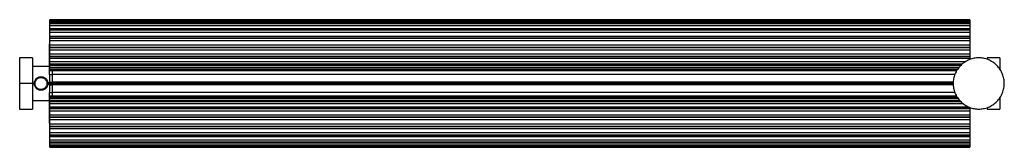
# Model space of a CAD drawing. Header units: millimetres. Extents: x 85 to 1241, y 6077 to 6227.
import ezdxf

# ---------------------------------------------------------------- set-up
doc = ezdxf.new("R2010")
doc.units = ezdxf.units.MM

msp = doc.modelspace()

# ---------------------------------------------------------------- linework, layer by layer
at = {"color": 7, "linetype": 'Continuous', "lineweight": 25}
for p, q in [((1200, 6226.5), (120, 6226.5)), ((120, 6166.6), (120, 6226.5)), ((120, 6226.5), (1200, 6226.5)), ((1200, 6226.5), (120, 6226.5)), ((1200, 6226.2), (120, 6226.2)), ((120, 6226.1), (1200, 6226.1)), ((1200, 6226.1), (120, 6226.1)), ((1200, 6224.3), (120, 6224.3)), ((1200, 6222.7), (120, 6222.7)), ((120, 6222.1), (1200, 6222.1)), ((1200, 6222.1), (120, 6222.1)), ((1200, 6219.5), (120, 6219.5)), ((1200, 6226.5), (1200, 6179.9)), ((120, 6216.3), (1200, 6216.3)), ((120, 6214.7), (1200, 6214.7)), ((1200, 6214.7), (120, 6214.7)), ((1200, 6211.6), (120, 6211.6)), ((120, 6198.2), (119.5, 6198.2)), ((120, 6207.3), (1200, 6207.3)), ((1200, 6204.9), (120, 6204.9)), ((120, 6204.8), (1200, 6204.8)), ((1200, 6201.6), (120, 6201.6)), ((120, 6196.9), (1200, 6196.9)), ((1200.5, 6198.2), (1200, 6198.2)), ((1200, 6193.9), (120, 6193.9)), ((120, 6193.8), (1200, 6193.8)), ((1200, 6191), (120, 6191)), ((120, 6186.5), (1200, 6186.5)), ((99.5, 6181.7), (84.5, 6181.7)), ((119.5, 6181.3), (120, 6181.3)), ((119.5, 6162.3), (119.5, 6181.3)), ((1200, 6183.3), (120, 6183.3)), ((120, 6183.2), (1200, 6183.2)), ((1200, 6181.2), (120, 6181.2)), ((120, 6177.4), (1195.1, 6177.4)), ((1191.2, 6174.5), (120, 6174.5)), ((120, 6174.4), (1191.1, 6174.4)), ((120, 6173.4), (1189.8, 6173.4)), ((1200.5, 6181.3), (1200, 6181.3)), ((1200.5, 6180), (1200.5, 6181.3)), ((1235.5, 6181.7), (1220.5, 6181.7)), ((119.5, 6171.8), (99.5, 6171.8)), ((119.5, 6172.7), (120, 6172.7)), ((119.5, 6172), (120, 6172)), ((119.5, 6170.6), (120, 6170.6)), ((119.5, 6162.3), (122.5, 6162.3)), ((120, 6170.9), (1187.6, 6170.9)), ((1185.8, 6168.6), (120, 6168.6)), ((120, 6168.6), (1185.8, 6168.6)), ((120, 6168.4), (1185.6, 6168.4)), ((120, 6167.9), (1185.3, 6167.9)), ((1184.6, 6166.6), (120, 6166.6)), ((122.5, 6166.6), (122.5, 6162.3)), ((122.5, 6166.6), (122.5, 6162.3)), ((1182.5, 6162.3), (122.5, 6162.3)), ((99.5, 6151.7), (84.5, 6151.7)), ((99.5, 6151.8), (101.7, 6151.8)), ((117.7, 6151.8), (119.5, 6151.8)), ((119.5, 6153.2), (122.5, 6153.2)), ((119.5, 6150.2), (119.5, 6153.2)), ((119.5, 6150.6), (119.5, 6152.9)), ((119.5, 6152.2), (122.5, 6152.2)), ((119.5, 6151.2), (122.5, 6151.2)), ((119.5, 6150.2), (122.5, 6150.2)), ((1180.7, 6153.2), (122.5, 6153.2)), ((122.5, 6153.2), (122.5, 6150.2)), ((122.5, 6153.2), (122.5, 6150.2)), ((1180.6, 6152.2), (122.5, 6152.2)), ((1180.6, 6151.2), (122.5, 6151.2)), ((1180.7, 6150.2), (122.5, 6150.2)), ((119.5, 6141.1), (122.5, 6141.1)), ((119.5, 6122.2), (119.5, 6141.1)), ((122.5, 6141.1), (122.5, 6136.8)), ((122.5, 6141.1), (122.5, 6136.8)), ((1182.6, 6141.1), (122.5, 6141.1)), ((99.5, 6131.8), (119.5, 6131.8)), ((119.5, 6132.9), (120, 6132.9)), ((119.5, 6131.5), (120, 6131.5)), ((119.5, 6130.8), (120, 6130.8)), ((1184.7, 6136.8), (120, 6136.8)), ((120, 6077), (120, 6136.8)), ((1185.2, 6135.9), (120, 6135.9)), ((120, 6135.7), (1185.3, 6135.7)), ((1185.3, 6135.7), (120, 6135.7)), ((1186.8, 6133.7), (120, 6133.7)), ((1188.5, 6131.6), (120, 6131.6)), ((120, 6130.8), (1189.2, 6130.8)), ((1189.2, 6130.8), (120, 6130.8)), ((1192.5, 6128), (120, 6128)), ((122.5, 6136.9), (122.5, 6136.9)), ((84.5, 6121.7), (99.5, 6121.7)), ((119.5, 6122.2), (120, 6122.2)), ((120, 6124.5), (1198.4, 6124.5)), ((1200, 6122.7), (120, 6122.7)), ((120, 6122.6), (1200, 6122.6)), ((1200, 6119.5), (120, 6119.5)), ((1200, 6123.8), (1200, 6077)), ((1200.5, 6122.2), (1200, 6122.2)), ((1200.5, 6122.2), (1200.5, 6123.6)), ((1220.5, 6121.7), (1235.5, 6121.7)), ((119.5, 6105.3), (120, 6105.3)), ((120, 6115), (1200, 6115)), ((1200, 6112.4), (120, 6112.4)), ((120, 6112.3), (1200, 6112.3)), ((1200, 6109.2), (120, 6109.2)), ((120, 6104.5), (1200, 6104.5)), ((1200, 6105.3), (1200.5, 6105.3)), ((1200, 6101.4), (120, 6101.4)), ((120, 6101.3), (1200, 6101.3)), ((1200, 6098.7), (120, 6098.7)), ((120, 6094.3), (1200, 6094.3)), ((1200, 6091.1), (120, 6091.1)), ((120, 6091), (1200, 6091)), ((1200, 6089.2), (120, 6089.2)), ((120, 6085.7), (1200, 6085.7)), ((1200, 6082.9), (120, 6082.9)), ((120, 6082.9), (1200, 6082.9)), ((120, 6082.1), (1200, 6082.1)), ((120, 6080), (1200, 6080)), ((1200, 6078), (120, 6078)), ((120, 6078), (1200, 6078)), ((120, 6077.8), (1200, 6077.8)), ((120, 6077), (1200, 6077))]:
    msp.add_line(p, q, dxfattribs=at)
for points, knots in [([(119.5, 6181.3), (119.5, 6181.9), (119.5, 6183.3), (119.5, 6185.7), (119.5, 6188.3), (119.5, 6191), (119.5, 6193.3), (119.5, 6195.3), (119.5, 6196.8), (119.5, 6197.8), (119.5, 6198.3), (119.5, 6198.2), (119.5, 6198.2)], [0, 0, 0, 0, 0.103935, 0.214875, 0.329681, 0.444487, 0.555427, 0.659362, 0.763296, 0.874236, 0.989042, 1, 1, 1, 1]), ([(1200.5, 6181.3), (1200.5, 6181.9), (1200.5, 6183.3), (1200.5, 6185.7), (1200.5, 6188.3), (1200.5, 6191), (1200.5, 6193.3), (1200.5, 6195.3), (1200.5, 6196.8), (1200.5, 6197.8), (1200.5, 6198.3), (1200.5, 6198.2), (1200.5, 6198.2)], [0, 0, 0, 0, 0.103935, 0.214875, 0.329681, 0.444487, 0.555427, 0.659362, 0.763296, 0.874236, 0.989042, 1, 1, 1, 1]), ([(84.5, 6181.7), (84.5, 6181.7), (84.5, 6181.9), (84.5, 6181.3), (84.5, 6179.8), (84.5, 6177), (84.5, 6173.1), (84.5, 6168.3), (84.5, 6162.9), (84.5, 6157.3), (84.5, 6153.6), (84.5, 6151.7)], [0, 0, 0, 0, 0.000061, 0.11657, 0.240057, 0.368679, 0.50003, 0.631382, 0.760003, 0.883491, 1, 1, 1, 1]), ([(99.5, 6181.7), (99.5, 6181.7), (99.5, 6181.6), (99.5, 6180.9), (99.5, 6180.4), (99.5, 6178.9), (99.5, 6178), (99.5, 6175.7), (99.5, 6174.4), (99.5, 6171.5), (99.5, 6169.9), (99.5, 6166.4), (99.5, 6164.6), (99.5, 6160.9), (99.5, 6159.1), (99.5, 6155.3), (99.5, 6153.5), (99.5, 6151.7)], [0, 0, 0, 0, 0.125, 0.125, 0.25, 0.25, 0.375, 0.375, 0.5, 0.5, 0.625, 0.625, 0.75, 0.75, 0.875, 0.875, 1, 1, 1, 1]), ([(1240.6, 6151.8), (1240.6, 6153.6), (1240.4, 6155.4), (1239.7, 6159.1), (1239.2, 6161), (1237.7, 6164.7), (1236.8, 6166.5), (1234.6, 6169.9), (1233.2, 6171.5), (1230.3, 6174.5), (1228.7, 6175.8), (1225.3, 6178), (1223.5, 6179), (1219.8, 6180.4), (1217.9, 6180.9), (1214.2, 6181.6), (1212.3, 6181.8), (1208.8, 6181.8), (1207, 6181.6), (1203.3, 6180.9), (1201.4, 6180.4), (1197.7, 6179), (1195.9, 6178), (1192.4, 6175.8), (1190.8, 6174.5), (1187.9, 6171.5), (1186.6, 6169.9), (1184.3, 6166.5), (1183.4, 6164.7), (1181.9, 6161), (1181.4, 6159.1), (1180.7, 6155.4), (1180.6, 6153.6), (1180.6, 6151.8)], [0, 0, 0, 0, 0.0625, 0.0625, 0.125, 0.125, 0.1875, 0.1875, 0.25, 0.25, 0.3125, 0.3125, 0.375, 0.375, 0.4375, 0.4375, 0.5, 0.5, 0.5625, 0.5625, 0.625, 0.625, 0.6875, 0.6875, 0.75, 0.75, 0.8125, 0.8125, 0.875, 0.875, 0.9375, 0.9375, 1, 1, 1, 1]), ([(1220.5, 6181.7), (1220.5, 6181.7), (1220.5, 6181.5), (1220.5, 6180.5), (1220.5, 6180)], [0, 0, 0, 0, 0.548298, 1, 1, 1, 1]), ([(1235.5, 6181.7), (1235.5, 6181.7), (1235.5, 6181.9), (1235.5, 6181.3), (1235.5, 6179.8), (1235.5, 6177), (1235.5, 6173.2), (1235.5, 6170), (1235.5, 6168.4)], [0, 0, 0, 0, 0.0000974, 0.1864193, 0.3839018, 0.5895945, 0.7996522, 1, 1, 1, 1]), ([(119.5, 6162.3), (119.5, 6161.8), (119.5, 6161.1), (119.5, 6159.7), (119.5, 6158.9), (119.5, 6157.4), (119.5, 6156.6), (119.5, 6154.9), (119.5, 6154.1), (119.5, 6153.2)], [0, 0, 0, 0, 0.25, 0.25, 0.5, 0.5, 0.75, 0.75, 1, 1, 1, 1]), ([(122.5, 6162.3), (122.5, 6161.8), (122.5, 6161.1), (122.5, 6159.7), (122.5, 6158.9), (122.5, 6157.4), (122.5, 6156.6), (122.5, 6154.9), (122.5, 6154.1), (122.5, 6153.2)], [0, 0, 0, 0, 0.25, 0.25, 0.5, 0.5, 0.75, 0.75, 1, 1, 1, 1]), ([(122.5, 6162.3), (122.5, 6161.8), (122.5, 6161.1), (122.5, 6159.7), (122.5, 6158.9), (122.5, 6157.4), (122.5, 6156.6), (122.5, 6154.9), (122.5, 6154.1), (122.5, 6153.2)], [0, 0, 0, 0, 0.25, 0.25, 0.5, 0.5, 0.75, 0.75, 1, 1, 1, 1]), ([(84.5, 6151.7), (84.5, 6149.9), (84.5, 6146.1), (84.5, 6140.5), (84.5, 6135.2), (84.5, 6130.4), (84.5, 6126.5), (84.5, 6123.7), (84.5, 6122.2), (84.5, 6121.6), (84.5, 6121.7), (84.5, 6121.7)], [0, 0, 0, 0, 0.1165089, 0.2399967, 0.3686184, 0.4999695, 0.6313207, 0.7599424, 0.8834301, 0.9999391, 1, 1, 1, 1]), ([(99.5, 6151.7), (99.5, 6150), (99.5, 6148.1), (99.5, 6144.4), (99.5, 6142.5), (99.5, 6138.9), (99.5, 6137), (99.5, 6133.6), (99.5, 6132), (99.5, 6129.1), (99.5, 6127.8), (99.5, 6125.5), (99.5, 6124.6), (99.5, 6123.1), (99.5, 6122.6), (99.5, 6121.9), (99.5, 6121.7), (99.5, 6121.7)], [0, 0, 0, 0, 0.125, 0.125, 0.25, 0.25, 0.375, 0.375, 0.5, 0.5, 0.625, 0.625, 0.75, 0.75, 0.875, 0.875, 1, 1, 1, 1]), ([(101.7, 6151.8), (101.7, 6152.3), (101.7, 6152.8), (101.9, 6153.7), (102, 6154.2), (102.4, 6155.2), (102.7, 6155.7), (103.3, 6156.6), (103.6, 6157.1), (104.4, 6157.8), (104.8, 6158.2), (105.7, 6158.8), (106.2, 6159), (107.2, 6159.4), (107.7, 6159.6), (108.7, 6159.7), (109.2, 6159.8), (110.1, 6159.8), (110.6, 6159.7), (111.6, 6159.6), (112.1, 6159.4), (113.1, 6159), (113.6, 6158.8), (114.5, 6158.2), (114.9, 6157.8), (115.7, 6157.1), (116.1, 6156.6), (116.7, 6155.7), (116.9, 6155.2), (117.3, 6154.2), (117.4, 6153.7), (117.6, 6152.8), (117.7, 6152.3), (117.7, 6151.8)], [0, 0, 0, 0, 0.0625, 0.0625, 0.125, 0.125, 0.1875, 0.1875, 0.25, 0.25, 0.3125, 0.3125, 0.375, 0.375, 0.4375, 0.4375, 0.5, 0.5, 0.5625, 0.5625, 0.625, 0.625, 0.6875, 0.6875, 0.75, 0.75, 0.8125, 0.8125, 0.875, 0.875, 0.9375, 0.9375, 1, 1, 1, 1]), ([(117.7, 6151.8), (117.7, 6151.3), (117.6, 6150.8), (117.4, 6149.8), (117.3, 6149.3), (116.9, 6148.4), (116.7, 6147.9), (116.1, 6147), (115.7, 6146.5), (114.9, 6145.7), (114.5, 6145.4), (113.6, 6144.8), (113.1, 6144.5), (112.1, 6144.2), (111.6, 6144), (110.6, 6143.8), (110.1, 6143.8), (109.2, 6143.8), (108.7, 6143.8), (107.7, 6144), (107.2, 6144.2), (106.2, 6144.5), (105.7, 6144.8), (104.8, 6145.4), (104.4, 6145.7), (103.6, 6146.5), (103.3, 6147), (102.7, 6147.9), (102.4, 6148.4), (102, 6149.3), (101.9, 6149.8), (101.7, 6150.8), (101.7, 6151.3), (101.7, 6151.8)], [0, 0, 0, 0, 0.0625, 0.0625, 0.125, 0.125, 0.1875, 0.1875, 0.25, 0.25, 0.3125, 0.3125, 0.375, 0.375, 0.4375, 0.4375, 0.5, 0.5, 0.5625, 0.5625, 0.625, 0.625, 0.6875, 0.6875, 0.75, 0.75, 0.8125, 0.8125, 0.875, 0.875, 0.9375, 0.9375, 1, 1, 1, 1]), ([(110.9, 6144.9), (110.5, 6144.8), (110.1, 6144.7), (109.2, 6144.7), (108.7, 6144.8), (107.8, 6144.9), (107.4, 6145.1), (106.5, 6145.4), (106.1, 6145.7), (105.3, 6146.2), (104.9, 6146.5), (104.2, 6147.2), (103.9, 6147.6), (103.4, 6148.3), (103.2, 6148.7), (102.9, 6149.6), (102.8, 6150), (102.6, 6150.8), (102.5, 6151.2), (102.5, 6152.1), (102.6, 6152.5), (102.7, 6153.5), (102.9, 6153.9), (103.2, 6154.8), (103.5, 6155.2), (104, 6156), (104.3, 6156.4), (105, 6157.1), (105.4, 6157.4), (106.1, 6157.9), (106.5, 6158.1), (107.4, 6158.4), (107.8, 6158.5), (108.2, 6158.6)], [0, 0, 0, 0, 0.0625, 0.0625, 0.125, 0.125, 0.1875, 0.1875, 0.25, 0.25, 0.3125, 0.3125, 0.375, 0.375, 0.4375, 0.4375, 0.5, 0.5, 0.5625, 0.5625, 0.625, 0.625, 0.6875, 0.6875, 0.75, 0.75, 0.8125, 0.8125, 0.875, 0.875, 0.9375, 0.9375, 1, 1, 1, 1]), ([(108.2, 6158.6), (108.6, 6158.7), (109, 6158.7), (109.9, 6158.7), (110.3, 6158.7), (111.3, 6158.5), (111.7, 6158.4), (112.6, 6158.1), (113, 6157.8), (113.8, 6157.3), (114.2, 6157), (114.9, 6156.3), (115.2, 6155.9), (115.7, 6155.1), (115.9, 6154.7), (116.2, 6153.9), (116.3, 6153.5), (116.5, 6152.7), (116.5, 6152.3), (116.5, 6151.4), (116.5, 6150.9), (116.3, 6150), (116.2, 6149.6), (115.9, 6148.7), (115.6, 6148.3), (115.1, 6147.5), (114.8, 6147.1), (114.1, 6146.4), (113.7, 6146.1), (112.9, 6145.6), (112.5, 6145.4), (111.7, 6145.1), (111.3, 6145), (110.9, 6144.9)], [0, 0, 0, 0, 0.0625, 0.0625, 0.125, 0.125, 0.1875, 0.1875, 0.25, 0.25, 0.3125, 0.3125, 0.375, 0.375, 0.4375, 0.4375, 0.5, 0.5, 0.5625, 0.5625, 0.625, 0.625, 0.6875, 0.6875, 0.75, 0.75, 0.8125, 0.8125, 0.875, 0.875, 0.9375, 0.9375, 1, 1, 1, 1]), ([(119.5, 6150.2), (119.5, 6149.4), (119.5, 6148.6), (119.5, 6146.9), (119.5, 6146.1), (119.5, 6144.5), (119.5, 6143.8), (119.5, 6142.4), (119.5, 6141.7), (119.5, 6141.1)], [0, 0, 0, 0, 0.25, 0.25, 0.5, 0.5, 0.75, 0.75, 1, 1, 1, 1]), ([(122.5, 6150.2), (122.5, 6149.4), (122.5, 6148.6), (122.5, 6146.9), (122.5, 6146.1), (122.5, 6144.5), (122.5, 6143.8), (122.5, 6142.4), (122.5, 6141.7), (122.5, 6141.1)], [0, 0, 0, 0, 0.25, 0.25, 0.5, 0.5, 0.75, 0.75, 1, 1, 1, 1]), ([(122.5, 6150.2), (122.5, 6149.4), (122.5, 6148.6), (122.5, 6146.9), (122.5, 6146.1), (122.5, 6144.5), (122.5, 6143.8), (122.5, 6142.4), (122.5, 6141.7), (122.5, 6141.1)], [0, 0, 0, 0, 0.25, 0.25, 0.5, 0.5, 0.75, 0.75, 1, 1, 1, 1]), ([(1180.6, 6151.8), (1180.6, 6150), (1180.7, 6148.2), (1181.4, 6144.5), (1181.9, 6142.6), (1183.4, 6138.9), (1184.3, 6137.1), (1186.6, 6133.7), (1187.9, 6132), (1190.8, 6129.1), (1192.4, 6127.8), (1195.9, 6125.6), (1197.7, 6124.6), (1201.4, 6123.2), (1203.3, 6122.6), (1207, 6121.9), (1208.8, 6121.8), (1212.3, 6121.8), (1214.2, 6121.9), (1217.9, 6122.6), (1219.8, 6123.2), (1223.5, 6124.6), (1225.3, 6125.6), (1228.7, 6127.8), (1230.3, 6129.1), (1233.2, 6132), (1234.6, 6133.7), (1236.8, 6137.1), (1237.7, 6138.9), (1239.2, 6142.6), (1239.7, 6144.5), (1240.4, 6148.2), (1240.6, 6150), (1240.6, 6151.8)], [0, 0, 0, 0, 0.0625, 0.0625, 0.125, 0.125, 0.1875, 0.1875, 0.25, 0.25, 0.3125, 0.3125, 0.375, 0.375, 0.4375, 0.4375, 0.5, 0.5, 0.5625, 0.5625, 0.625, 0.625, 0.6875, 0.6875, 0.75, 0.75, 0.8125, 0.8125, 0.875, 0.875, 0.9375, 0.9375, 1, 1, 1, 1]), ([(1235.5, 6135.2), (1235.5, 6133.6), (1235.5, 6130.3), (1235.5, 6126.5), (1235.5, 6123.7), (1235.5, 6122.2), (1235.5, 6121.6), (1235.5, 6121.7), (1235.5, 6121.7)], [0, 0, 0, 0, 0.203765, 0.412925, 0.617739, 0.814378, 0.999904, 1, 1, 1, 1]), ([(119.5, 6105.3), (119.5, 6105.3), (119.5, 6105.2), (119.5, 6105.6), (119.5, 6106.6), (119.5, 6108.2), (119.5, 6110.1), (119.5, 6112.5), (119.5, 6115.1), (119.5, 6117.8), (119.5, 6120.2), (119.5, 6121.5), (119.5, 6122.2)], [0, 0, 0, 0, 0.010958, 0.125764, 0.236704, 0.340638, 0.444573, 0.555513, 0.670319, 0.785125, 0.896065, 1, 1, 1, 1]), ([(1200.5, 6105.3), (1200.5, 6105.3), (1200.5, 6105.2), (1200.5, 6105.6), (1200.5, 6106.6), (1200.5, 6108.2), (1200.5, 6110.1), (1200.5, 6112.5), (1200.5, 6115.1), (1200.5, 6117.8), (1200.5, 6120.2), (1200.5, 6121.5), (1200.5, 6122.2)], [0, 0, 0, 0, 0.010958, 0.125764, 0.236704, 0.340638, 0.444573, 0.555513, 0.670319, 0.785125, 0.896065, 1, 1, 1, 1]), ([(1220.5, 6123.6), (1220.5, 6123.1), (1220.5, 6122), (1220.5, 6121.8), (1220.5, 6121.7)], [0, 0, 0, 0, 0.470487, 1, 1, 1, 1])]:
    msp.add_open_spline(points, degree=3, knots=knots, dxfattribs=at)

doc.saveas('drawing.dxf')
